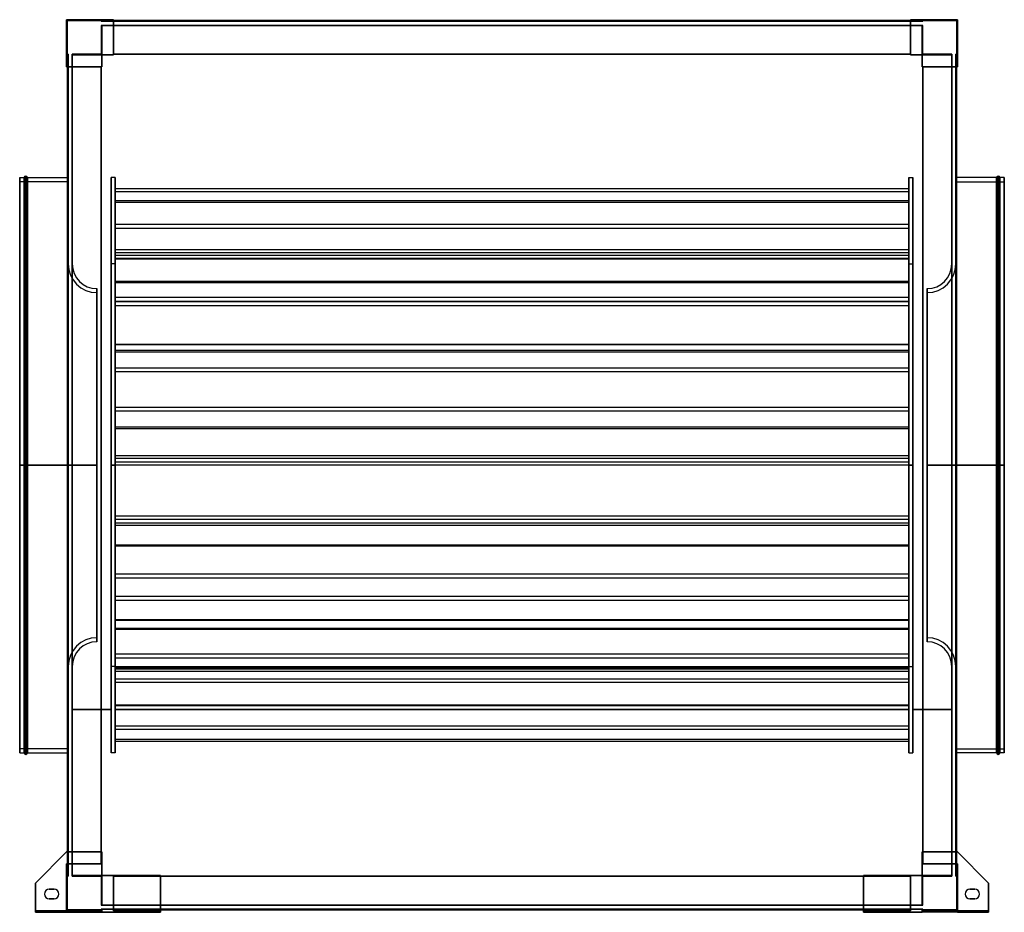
# Model space of a CAD drawing. Header units: millimetres. Extents: x -608 to 608, y -552 to 550.
import ezdxf

# ---------------------------------------------------------------- set-up
doc = ezdxf.new("R2010")
doc.units = ezdxf.units.MM
doc.layers.add('MAIN-1', color=7, linetype='Continuous')

msp = doc.modelspace()

# ---------------------------------------------------------------- linework, layer by layer
at = {"layer": 'MAIN-1'}
for p, q in [((-550, 506.5), (-550, 550)), ((-550, 550), (-506.5, 550)), ((-506.5, 550), (-550, 550)), ((-550, 550), (-550, 506.5)), ((-492, 550), (-550, 550)), ((-550, 550), (-550, 492)), ((-550, 550), (-550, 550)), ((-550, 492), (-550, 550)), ((-550, 550), (-492, 550)), ((-550, 550), (-550, 550)), ((-549, 549), (-507.5, 549)), ((-549, 507.5), (-549, 549)), ((-549, 507.5), (-549, 549)), ((-549, 549), (-507.5, 549)), ((-549, 549), (-549, 549)), ((-507.5, 549), (-507.5, 548)), ((-507.5, 549), (-507.5, 548)), ((-507.5, 549), (-507.5, 549)), ((-507.5, 548), (-506.5, 548)), ((-507.5, 548), (-507.5, 548)), ((-506.5, 548), (-507.5, 548)), ((-506.5, 550), (-506.5, 548)), ((-506.5, 548), (-506.5, 550)), ((-506.5, 550), (-506.5, 550)), ((-506.5, 548), (-506.5, 550)), ((-506.5, 550), (-506.5, 548)), ((-506.5, 550), (-506.5, 550)), ((-492, 550), (-506.5, 550)), ((-506.5, 550), (-492, 550)), ((-506.5, 548), (-492, 548)), ((-506.5, 548), (-506.5, 548)), ((-506.5, 548), (-506.5, 548)), ((-492, 548), (-506.5, 548)), ((-492, 548), (-492, 550)), ((-492, 550), (-492, 506.5)), ((-492, 550), (-492, 550)), ((-492, 550), (-492, 548)), ((-492, 550), (-492, 550)), ((-492, 506.5), (-492, 550)), ((-492, 548), (-492, 549)), ((-492, 549), (-492, 549)), ((-492, 549), (-492, 507.5)), ((492, 549), (-492, 549)), ((-492, 549), (-492, 548)), ((-492, 549), (492, 549)), ((-492, 549), (-492, 549)), ((492, 549), (-492, 549)), ((-492, 507.5), (-492, 549)), ((-492, 549), (492, 549)), ((-492, 548), (492, 548)), ((-492, 548), (-492, 548)), ((-492, 548), (-492, 548)), ((492, 548), (-492, 548)), ((492, 550), (492, 548)), ((492, 550), (492, 550)), ((492, 506.5), (492, 550)), ((506.5, 550), (492, 550)), ((492, 548), (492, 550)), ((492, 550), (492, 506.5)), ((492, 550), (492, 550)), ((550, 550), (492, 550)), ((492, 550), (506.5, 550)), ((492, 550), (550, 550)), ((492, 549), (492, 548)), ((492, 507.5), (492, 549)), ((492, 549), (492, 549)), ((492, 548), (492, 549)), ((492, 549), (492, 549)), ((492, 549), (492, 507.5)), ((492, 548), (506.5, 548)), ((492, 548), (492, 548)), ((492, 548), (492, 548)), ((506.5, 548), (492, 548)), ((506.5, 548), (506.5, 550)), ((506.5, 550), (550, 550)), ((550, 550), (506.5, 550)), ((506.5, 550), (506.5, 548)), ((506.5, 548), (506.5, 550)), ((506.5, 550), (506.5, 548)), ((506.5, 550), (506.5, 550)), ((506.5, 550), (506.5, 550)), ((507.5, 548), (506.5, 548)), ((506.5, 548), (507.5, 548)), ((506.5, 548), (506.5, 548)), ((506.5, 548), (506.5, 548)), ((507.5, 549), (549, 549)), ((507.5, 548), (507.5, 549)), ((507.5, 548), (507.5, 549)), ((507.5, 549), (549, 549)), ((507.5, 549), (507.5, 549)), ((507.5, 548), (507.5, 548)), ((549, 549), (549, 507.5)), ((549, 549), (549, 507.5)), ((549, 549), (549, 549)), ((550, 550), (550, 506.5)), ((550, 506.5), (550, 550)), ((550, 492), (550, 550)), ((550, 550), (550, 550)), ((550, 550), (550, 492)), ((550, 550), (550, 550)), ((-507.5, 543), (-507.5, 507.5)), ((-507.5, 543), (-506.5, 543)), ((-506.5, 543), (-507.5, 543)), ((-507.5, 543), (-507.5, 507.5)), ((-507.5, 543), (-507.5, 543)), ((-506.5, 543), (-506.5, 506.5)), ((-506.5, 506.5), (-506.5, 543)), ((-506.5, 543), (-492, 543)), ((-506.5, 543), (-506.5, 543)), ((-506.5, 543), (-506.5, 543)), ((-492, 543), (-506.5, 543)), ((-506.5, 506.5), (-506.5, 543)), ((-506.5, 543), (-506.5, 506.5)), ((-492, 543), (492, 543)), ((-492, 543), (-492, 543)), ((-492, 543), (-492, 543)), ((492, 543), (-492, 543)), ((-492, 543), (-492, 506.5)), ((-492, 543), (-492, 507.5)), ((-492, 506.5), (-492, 543)), ((-492, 507.5), (-492, 543)), ((506.5, 543), (492, 543)), ((492, 543), (506.5, 543)), ((492, 543), (492, 543)), ((492, 543), (492, 543)), ((492, 507.5), (492, 543)), ((492, 506.5), (492, 543)), ((492, 543), (492, 507.5)), ((492, 543), (492, 506.5)), ((506.5, 506.5), (506.5, 543)), ((506.5, 543), (507.5, 543)), ((507.5, 543), (506.5, 543)), ((506.5, 543), (506.5, 506.5)), ((506.5, 543), (506.5, 543)), ((506.5, 543), (506.5, 543)), ((506.5, 543), (506.5, 506.5)), ((506.5, 506.5), (506.5, 543)), ((507.5, 507.5), (507.5, 543)), ((507.5, 507.5), (507.5, 543)), ((507.5, 543), (507.5, 543)), ((-548, 506.5), (-550, 506.5)), ((-550, 506.5), (-548, 506.5)), ((-550, 506.5), (-548, 506.5)), ((-550, 506.5), (-550, 506.5)), ((-550, 492), (-550, 506.5)), ((-548, 506.5), (-550, 506.5)), ((-550, 506.5), (-550, 506.5)), ((-550, 506.5), (-550, 492)), ((-548, 507.5), (-549, 507.5)), ((-548, 507.5), (-549, 507.5)), ((-549, 507.5), (-549, 507.5)), ((-548, 507.5), (-548, 506.5)), ((-548, 507.5), (-548, 507.5)), ((-548, 506.5), (-548, 507.5)), ((-548, 506.5), (-548, 492)), ((-548, 506.5), (-548, 506.5)), ((-548, 506.5), (-548, 506.5)), ((-548, 492), (-548, 506.5)), ((-543, 507.5), (-543, 506.5)), ((-543, 507.5), (-543, 507.5)), ((-543, 506.5), (-543, 507.5)), ((-507.5, 507.5), (-543, 507.5)), ((-507.5, 507.5), (-543, 507.5)), ((-543, 506.5), (-543, 492)), ((-543, 506.5), (-543, 506.5)), ((-543, 506.5), (-543, 506.5)), ((-543, 492), (-543, 506.5)), ((-543, 506.5), (-506.5, 506.5)), ((-506.5, 506.5), (-543, 506.5)), ((-543, 506.5), (-506.5, 506.5)), ((-506.5, 506.5), (-543, 506.5)), ((-507.5, 507.5), (-507.5, 507.5)), ((-506.5, 506.5), (-506.5, 492)), ((-506.5, 506.5), (-506.5, 506.5)), ((-506.5, 506.5), (-506.5, 506.5)), ((-506.5, 492), (-506.5, 506.5)), ((-492, 506.5), (-506.5, 506.5)), ((-506.5, 506.5), (-492, 506.5)), ((-506.5, 492), (-506.5, 506.5)), ((-506.5, 506.5), (-492, 506.5)), ((-492, 506.5), (-506.5, 506.5)), ((-506.5, 506.5), (-506.5, 492)), ((-506.5, 506.5), (-506.5, 506.5)), ((-506.5, 506.5), (-506.5, 506.5)), ((-506.5, 492), (-506.5, 506.5)), ((-506.5, 506.5), (-492, 506.5)), ((-492, 506.5), (-506.5, 506.5)), ((-506.5, 506.5), (-506.5, 492)), ((-506.5, 492), (-506.5, 506.5)), ((-506.5, 506.5), (-492, 506.5)), ((-506.5, 506.5), (-506.5, 506.5)), ((-506.5, 506.5), (-506.5, 506.5)), ((-492, 506.5), (-506.5, 506.5)), ((-506.5, 506.5), (-506.5, 492)), ((-492, 507.5), (-492, 507.5)), ((-492, 506.5), (-492, 507.5)), ((492, 507.5), (-492, 507.5)), ((-492, 507.5), (-492, 506.5)), ((-492, 507.5), (-492, 507.5)), ((-492, 507.5), (-492, 507.5)), ((-492, 506.5), (-492, 507.5)), ((-492, 507.5), (492, 507.5)), ((-492, 507.5), (492, 507.5)), ((-492, 507.5), (492, 507.5)), ((-492, 507.5), (-492, 507.5)), ((492, 507.5), (-492, 507.5)), ((-492, 507.5), (-492, 506.5)), ((492, 507.5), (-492, 507.5)), ((492, 507.5), (-492, 507.5)), ((-492, 507.5), (492, 507.5)), ((-492, 506.5), (-492, 506.5)), ((-492, 506.5), (-492, 506.5)), ((-492, 506.5), (-492, 506.5)), ((-492, 506.5), (-492, 506.5)), ((492, 507.5), (492, 506.5)), ((492, 507.5), (492, 507.5)), ((492, 507.5), (492, 507.5)), ((492, 506.5), (492, 507.5)), ((492, 507.5), (492, 506.5)), ((492, 507.5), (492, 507.5)), ((492, 507.5), (492, 507.5)), ((492, 506.5), (492, 507.5)), ((492, 506.5), (492, 506.5)), ((506.5, 506.5), (492, 506.5)), ((492, 506.5), (492, 506.5)), ((492, 506.5), (492, 506.5)), ((492, 506.5), (506.5, 506.5)), ((492, 506.5), (506.5, 506.5)), ((492, 506.5), (492, 506.5)), ((506.5, 506.5), (492, 506.5)), ((492, 506.5), (506.5, 506.5)), ((506.5, 506.5), (492, 506.5)), ((492, 506.5), (506.5, 506.5)), ((506.5, 506.5), (492, 506.5)), ((506.5, 506.5), (543, 506.5)), ((506.5, 492), (506.5, 506.5)), ((543, 506.5), (506.5, 506.5)), ((506.5, 506.5), (506.5, 506.5)), ((506.5, 506.5), (543, 506.5)), ((543, 506.5), (506.5, 506.5)), ((506.5, 506.5), (506.5, 506.5)), ((506.5, 506.5), (506.5, 492)), ((506.5, 506.5), (506.5, 492)), ((506.5, 492), (506.5, 506.5)), ((506.5, 506.5), (506.5, 506.5)), ((506.5, 506.5), (506.5, 506.5)), ((506.5, 506.5), (506.5, 492)), ((506.5, 492), (506.5, 506.5)), ((506.5, 506.5), (506.5, 492)), ((506.5, 506.5), (506.5, 506.5)), ((506.5, 506.5), (506.5, 506.5)), ((506.5, 492), (506.5, 506.5)), ((543, 507.5), (507.5, 507.5)), ((543, 507.5), (507.5, 507.5)), ((507.5, 507.5), (507.5, 507.5)), ((543, 507.5), (543, 506.5)), ((543, 507.5), (543, 507.5)), ((543, 506.5), (543, 507.5)), ((543, 506.5), (543, 492)), ((543, 506.5), (543, 506.5)), ((543, 506.5), (543, 506.5)), ((543, 492), (543, 506.5)), ((548, 507.5), (548, 506.5)), ((548, 507.5), (548, 507.5)), ((548, 506.5), (548, 507.5)), ((549, 507.5), (548, 507.5)), ((549, 507.5), (548, 507.5)), ((548, 506.5), (548, 492)), ((548, 506.5), (548, 506.5)), ((548, 506.5), (548, 506.5)), ((548, 492), (548, 506.5)), ((548, 506.5), (550, 506.5)), ((550, 506.5), (548, 506.5)), ((548, 506.5), (550, 506.5)), ((550, 506.5), (548, 506.5)), ((549, 507.5), (549, 507.5)), ((550, 506.5), (550, 492)), ((550, 506.5), (550, 506.5)), ((550, 506.5), (550, 506.5)), ((550, 492), (550, 506.5)), ((-548, 492), (-550, 492)), ((-550, 492), (-506.5, 492)), ((-550, 492), (-550, 492)), ((-550, 492), (-548, 492)), ((-550, 492), (-550, 492)), ((-506.5, 492), (-550, 492)), ((-548, 492), (-549, 492)), ((-549, -492), (-549, 492)), ((-549, 492), (-549, -477.5)), ((-549, 492), (-549, 492)), ((-549, 492), (-507.5, 492)), ((-549, -492), (-549, 492)), ((-507.5, 492), (-549, 492)), ((-549, 492), (-549, -492)), ((-549, 492), (-549, 492)), ((-549, 492), (-548, 492)), ((-548, 492), (-548, 492)), ((-548, -492), (-548, 492)), ((-548, 492), (-548, -492)), ((-548, 492), (-548, 492)), ((-543, 492), (-543, -492)), ((-543, 492), (-543, 492)), ((-543, 492), (-543, 492)), ((-543, -492), (-543, 492)), ((-507.5, 492), (-543, 492)), ((-506.5, 492), (-543, 492)), ((-543, 492), (-506.5, 492)), ((-543, 492), (-507.5, 492)), ((-507.5, 492), (-507.5, -492)), ((-507.5, 492), (-506.5, 492)), ((-507.5, 492), (-507.5, 492)), ((-507.5, 492), (-507.5, 492)), ((-506.5, 492), (-507.5, 492)), ((-507.5, -492), (-507.5, 492)), ((-507.5, -477.5), (-507.5, 492)), ((-507.5, 492), (-507.5, -492)), ((-507.5, 492), (-507.5, 492)), ((-507.5, -492), (-507.5, 492)), ((-506.5, 492), (-507.5, 492)), ((-507.5, 492), (-507.5, -492)), ((-507.5, 492), (-507.5, -492)), ((-507.5, -492), (-507.5, 492)), ((-507.5, 492), (-507.5, 492)), ((-507.5, 492), (-506.5, 492)), ((-506.5, 492), (-506.5, 492)), ((-506.5, 492), (-506.5, 492)), ((-506.5, 492), (-506.5, 492)), ((-506.5, 492), (-506.5, 492)), ((543, 492), (506.5, 492)), ((506.5, 492), (507.5, 492)), ((506.5, 492), (506.5, 492)), ((506.5, 492), (550, 492)), ((506.5, 492), (506.5, 492)), ((507.5, 492), (506.5, 492)), ((506.5, 492), (543, 492)), ((506.5, 492), (506.5, 492)), ((507.5, 492), (506.5, 492)), ((506.5, 492), (507.5, 492)), ((506.5, 492), (506.5, 492)), ((550, 492), (506.5, 492)), ((543, 492), (507.5, 492)), ((507.5, 492), (507.5, 492)), ((507.5, 492), (507.5, 492)), ((507.5, 492), (549, 492)), ((507.5, -492), (507.5, 492)), ((507.5, 492), (543, 492)), ((507.5, 492), (507.5, 492)), ((549, 492), (507.5, 492)), ((507.5, 492), (507.5, 492)), ((507.5, 492), (507.5, -492)), ((507.5, 492), (507.5, -492)), ((507.5, 492), (507.5, -477.5)), ((507.5, -492), (507.5, 492)), ((507.5, -492), (507.5, 492)), ((507.5, 492), (507.5, -492)), ((507.5, -492), (507.5, 492)), ((543, 492), (543, 492)), ((543, -492), (543, 492)), ((543, 492), (543, -492)), ((543, 492), (543, 492)), ((548, 492), (548, -492)), ((548, 492), (548, 492)), ((548, 492), (548, 492)), ((548, -492), (548, 492)), ((549, 492), (548, 492)), ((550, 492), (548, 492)), ((548, 492), (550, 492)), ((548, 492), (549, 492)), ((549, 492), (549, 492)), ((549, 492), (549, -492)), ((549, 492), (549, 492)), ((549, -477.5), (549, 492)), ((549, -492), (549, 492)), ((549, 492), (549, -492)), ((550, 492), (550, 492)), ((550, 492), (550, 492)), ((-608, 0), (-608, 355)), ((-608, 355), (-608, 0)), ((-608, 355), (-602.5, 355)), ((-602.5, 0), (-602.5, 355)), ((-602.5, 355), (-602.5, 0)), ((-600.5, 0), (-600.5, 357)), ((-600.5, 357), (-600.5, 0)), ((-598.5, 0), (-598.5, 355)), ((-598.5, 355), (-598.5, 0)), ((-598.5, 355), (-549, 355)), ((-549, 355), (-548, 355)), ((-548, 0), (-548, 355)), ((-495, 0), (-495, 355)), ((-495, 355), (-495, 0)), ((-490, 355), (-495, 355)), ((-490, 0), (-490, 355)), ((-490, 355), (-490, 0)), ((490, 0), (490, 355)), ((490, 355), (490, 0)), ((490, 355), (495, 355)), ((495, 0), (495, 355)), ((495, 355), (495, 0)), ((548, 355), (548, 0)), ((549, 355), (548, 355)), ((598.5, 355), (549, 355)), ((598.5, 0), (598.5, 355)), ((598.5, 355), (598.5, 0)), ((600.5, 0), (600.5, 357)), ((600.5, 357), (600.5, 0)), ((602.5, 0), (602.5, 355)), ((602.5, 355), (602.5, 0)), ((608, 355), (602.5, 355)), ((608, 0), (608, 355)), ((608, 355), (608, 0)), ((-608, 0), (-608, 350)), ((-548, 350), (-608, 350)), ((-548, 0), (-548, 350)), ((-548, 350), (-548, 0)), ((-543, 350), (-543, 0)), ((-490, 341.2), (-490, 337.6)), ((-490, 265.9), (-490, 341.2)), ((490, 341.2), (-490, 341.2)), ((490, 265.9), (490, 341.2)), ((490, 341.2), (490, 337.6)), ((543, 0), (543, 350)), ((543, 0), (543, 350)), ((548, 0), (548, 350)), ((548, 350), (548, 0)), ((548, 350), (608, 350)), ((608, 350), (608, 0)), ((-490, 337.6), (-490, 262.3)), ((490, 337.6), (-490, 337.6)), ((490, 337.6), (490, 262.3)), ((-490, 326.3), (-490, 324.5)), ((-490, 226.8), (-490, 326.3)), ((490, 326.3), (-490, 326.3)), ((-490, 324.5), (-490, 225.1)), ((490, 324.5), (-490, 324.5)), ((490, 226.8), (490, 326.3)), ((490, 326.3), (490, 324.5)), ((490, 324.5), (490, 225.1)), ((-490, 297.1), (-490, 292.4)), ((-490, 258.9), (-490, 297.1)), ((490, 297.1), (-490, 297.1)), ((-490, 292.4), (-490, 254.2)), ((490, 292.4), (-490, 292.4)), ((490, 258.9), (490, 297.1)), ((490, 297.1), (490, 292.4)), ((490, 292.4), (490, 254.2)), ((-490, 262.3), (-490, 265.9)), ((490, 265.9), (-490, 265.9)), ((490, 262.3), (-490, 262.3)), ((-490, 254.2), (-490, 258.9)), ((490, 258.9), (-490, 258.9)), ((490, 262.3), (490, 265.9)), ((490, 254.2), (490, 258.9)), ((-548.1, 0), (-548.1, 248.5)), ((-548.1, 248.5), (-548.1, 0)), ((-548.1, 248.5), (-548, 248.5)), ((-548, 248.5), (-548, -248.5)), ((-548, -248.5), (-548, 248.5)), ((-543.1, 0), (-543.1, 248.5)), ((-543.1, 248.5), (-543.1, 0)), ((-543, 248.5), (-543, 0)), ((-495, 0), (-495, 248.5)), ((-490, 248.5), (-495, 248.5)), ((-490, 255), (-490, 255.2)), ((-490, 255.2), (-490, 148.9)), ((490, 255.2), (-490, 255.2)), ((-490, 148.6), (-490, 255)), ((490, 255), (-490, 255)), ((490, 254.2), (-490, 254.2)), ((-490, 248.5), (-490, 0)), ((490, 255.2), (490, 148.9)), ((490, 255), (490, 255.2)), ((490, 148.6), (490, 255)), ((490, 0), (490, 248.5)), ((490, 248.5), (495, 248.5)), ((495, 248.5), (495, 0)), ((543, 0), (543, 248.5)), ((543.1, 0), (543.1, 248.5)), ((543.1, 248.5), (543.1, 0)), ((548, 248.5), (548, -248.5)), ((548.1, 248.5), (548, 248.5)), ((548, -248.5), (548, 248.5)), ((548.1, 0), (548.1, 248.5)), ((548.1, 248.5), (548.1, 0)), ((-490, 225.1), (-490, 226.8)), ((490, 226.8), (-490, 226.8)), ((490, 225.1), (-490, 225.1)), ((490, 225.1), (490, 226.8)), ((-512.6, 0), (-512.6, 218)), ((-512.6, 218), (-512.6, 0)), ((-512.6, 213), (-512.6, 0)), ((-490, 207.2), (-490, 201.6)), ((-490, 202.2), (-490, 207.2)), ((490, 207.2), (-490, 207.2)), ((490, 202.2), (490, 207.2)), ((490, 207.2), (490, 201.6)), ((512.6, 0), (512.6, 218)), ((512.6, 218), (512.6, 0)), ((512.6, 0), (512.6, 213)), ((-490, 196.6), (-490, 202.2)), ((490, 202.2), (-490, 202.2)), ((-490, 201.6), (-490, 196.6)), ((490, 201.6), (-490, 201.6)), ((490, 196.6), (-490, 196.6)), ((490, 196.6), (490, 202.2)), ((490, 201.6), (490, 196.6)), ((-490, 148.9), (-490, 148.6)), ((490, 148.9), (-490, 148.9)), ((490, 148.6), (-490, 148.6)), ((490, 148.9), (490, 148.6)), ((-490, 139.6), (-490, 141.8)), ((-490, 141.8), (-490, 46.9)), ((490, 141.8), (-490, 141.8)), ((-490, 44.7), (-490, 139.6)), ((490, 139.6), (-490, 139.6)), ((490, 141.8), (490, 46.9)), ((490, 139.6), (490, 141.8)), ((490, 44.7), (490, 139.6)), ((-490, 119.6), (-490, 71.3)), ((-490, 115.2), (-490, 119.6)), ((490, 119.6), (-490, 119.6)), ((-490, 66.8), (-490, 115.2)), ((490, 115.2), (-490, 115.2)), ((490, 115.2), (490, 119.6)), ((490, 119.6), (490, 71.3)), ((490, 66.8), (490, 115.2)), ((-490, 71.3), (-490, 66.8)), ((490, 71.3), (-490, 71.3)), ((490, 66.8), (-490, 66.8)), ((490, 71.3), (490, 66.8)), ((-490, 46.9), (-490, 44.7)), ((490, 46.9), (-490, 46.9)), ((490, 44.7), (-490, 44.7)), ((490, 46.9), (490, 44.7)), ((-608, 0), (-602.5, 0)), ((-608, 0), (-548, 0)), ((-608, -350), (-608, 0)), ((-608, 0), (-608, -355)), ((-602.5, 0), (-600.5, 0)), ((-602.5, 0), (-602.5, -355)), ((-600.5, 0), (-600.5, -357)), ((-600.5, 0), (-598.5, 0)), ((-598.5, 0), (-598.5, -355)), ((-598.5, 0), (-548, 0)), ((-512.6, 0), (-548.1, 0)), ((-548.1, 0), (-548.1, -248.5)), ((-548, -355), (-548, 0)), ((-548, 0), (-548, -350)), ((-543.1, 0), (-543, 0)), ((-543.1, 0), (-543.1, -248.5)), ((-512.6, 0), (-543.1, 0)), ((-543, 0), (-543, -248.5)), ((-495, 0), (-490, 0)), ((-495, 0), (-495, -355)), ((-495, -248.5), (-495, 0)), ((-490, 0), (-495, 0)), ((-490, 11.4), (-490, -71.4)), ((-490, 8.3), (-490, 11.4)), ((490, 11.4), (-490, 11.4)), ((-490, -74.5), (-490, 8.3)), ((490, 8.3), (-490, 8.3)), ((-490, 0), (-490, 3.9)), ((-490, 3.9), (-490, -63.1)), ((490, 3.9), (-490, 3.9)), ((-490, 0), (-490, -355)), ((-490, 0), (-490, -248.5)), ((-490, -67), (-490, 0)), ((490, 0), (-490, 0)), ((490, 8.3), (490, 11.4)), ((490, 11.4), (490, -71.4)), ((490, -74.5), (490, 8.3)), ((490, 3.9), (490, -63.1)), ((490, 0), (490, 3.9)), ((490, 0), (490, -355)), ((495, 0), (490, 0)), ((490, 0), (495, 0)), ((490, -248.5), (490, 0)), ((490, -67), (490, 0)), ((495, 0), (495, -355)), ((495, 0), (495, -248.5)), ((512.6, 0), (548.1, 0)), ((512.6, 0), (543.1, 0)), ((543.1, 0), (543, 0)), ((543, -248.5), (543, 0)), ((543.1, 0), (543.1, -248.5)), ((608, 0), (548, 0)), ((549, 0), (548, 0)), ((548, 0), (548, -355)), ((548, 0), (548, -350)), ((548.1, 0), (548.1, -248.5)), ((598.5, 0), (549, 0)), ((598.5, 0), (600.5, 0)), ((598.5, 0), (598.5, -355)), ((600.5, 0), (600.5, -357)), ((602.5, 0), (600.5, 0)), ((608, 0), (602.5, 0)), ((602.5, 0), (602.5, -355)), ((608, 0), (608, -350)), ((608, 0), (608, -355)), ((-602.5, 0), (-608, 0)), ((-548, 0), (-608, 0)), ((-608, -355), (-608, 0)), ((-600.5, 0), (-602.5, 0)), ((-602.5, -355), (-602.5, 0)), ((-598.5, 0), (-600.5, 0)), ((-600.5, -357), (-600.5, 0)), ((-598.5, -355), (-598.5, 0)), ((-549, 0), (-598.5, 0)), ((-548, 0), (-549, 0)), ((-548.1, 0), (-512.6, 0)), ((-548.1, -248.5), (-548.1, 0)), ((-548, -350), (-548, 0)), ((-543, 0), (-543.1, 0)), ((-543.1, -248.5), (-543.1, 0)), ((-543.1, 0), (-512.6, 0)), ((-543, 0), (-543, -350)), ((-512.6, 0), (-512.6, -218)), ((-512.6, -218), (-512.6, 0)), ((-512.6, 0), (-512.6, -213)), ((-495, -355), (-495, 0)), ((-490, 0), (-495, 0)), ((-495, 0), (-490, 0)), ((-490, -355), (-490, 0)), ((490, -355), (490, 0)), ((490, 0), (495, 0)), ((495, 0), (490, 0)), ((495, -355), (495, 0)), ((548.1, 0), (512.6, 0)), ((512.6, 0), (512.6, -218)), ((512.6, -218), (512.6, 0)), ((543.1, 0), (512.6, 0)), ((512.6, -213), (512.6, 0)), ((543, 0), (543.1, 0)), ((543, -350), (543, 0)), ((543.1, -248.5), (543.1, 0)), ((548, 0), (608, 0)), ((548, 0), (598.5, 0)), ((548, -350), (548, 0)), ((548.1, -248.5), (548.1, 0)), ((598.5, 0), (600.5, 0)), ((598.5, -355), (598.5, 0)), ((600.5, -357), (600.5, 0)), ((600.5, 0), (602.5, 0)), ((602.5, 0), (608, 0)), ((602.5, -355), (602.5, 0)), ((608, -355), (608, 0)), ((-490, -63.1), (-490, -67)), ((490, -63.1), (-490, -63.1)), ((490, -67), (-490, -67)), ((-490, -71.4), (-490, -74.5)), ((490, -71.4), (-490, -71.4)), ((490, -63.1), (490, -67)), ((490, -71.4), (490, -74.5)), ((490, -74.5), (-490, -74.5)), ((-490, -98.8), (-490, -201.7)), ((-490, -100.1), (-490, -98.8)), ((490, -98.8), (-490, -98.8)), ((-490, -203), (-490, -100.1)), ((490, -100.1), (-490, -100.1)), ((490, -100.1), (490, -98.8)), ((490, -98.8), (490, -201.7)), ((490, -203), (490, -100.1)), ((-490, -139.5), (-490, -134.7)), ((-490, -134.7), (-490, -162.2)), ((490, -134.7), (-490, -134.7)), ((-490, -167.1), (-490, -139.5)), ((490, -139.5), (-490, -139.5)), ((490, -134.7), (490, -162.2)), ((490, -139.5), (490, -134.7)), ((490, -167.1), (490, -139.5)), ((-490, -162.2), (-490, -167.1)), ((490, -162.2), (-490, -162.2)), ((490, -167.1), (-490, -167.1)), ((490, -162.2), (490, -167.1)), ((-490, -191.1), (-490, -191.9)), ((-490, -296.3), (-490, -191.1)), ((490, -191.1), (-490, -191.1)), ((-490, -191.9), (-490, -297.1)), ((490, -191.9), (-490, -191.9)), ((490, -296.3), (490, -191.1)), ((490, -191.1), (490, -191.9)), ((490, -191.9), (490, -297.1)), ((-490, -201.7), (-490, -203)), ((490, -201.7), (-490, -201.7)), ((490, -203), (-490, -203)), ((490, -201.7), (490, -203)), ((-490, -233.3), (-490, -238.3)), ((-490, -250), (-490, -233.3)), ((490, -233.3), (-490, -233.3)), ((-490, -238.3), (-490, -254.9)), ((490, -238.3), (-490, -238.3)), ((490, -250), (490, -233.3)), ((490, -233.3), (490, -238.3)), ((490, -238.3), (490, -254.9)), ((-548, -248.5), (-548.1, -248.5)), ((-490, -248.5), (-495, -248.5)), ((-490, -249.1), (-490, -251.9)), ((-490, -338.5), (-490, -249.1)), ((490, -249.1), (-490, -249.1)), ((-490, -254.9), (-490, -250)), ((490, -250), (-490, -250)), ((-490, -251.9), (-490, -341.2)), ((490, -251.9), (-490, -251.9)), ((490, -254.9), (-490, -254.9)), ((490, -248.5), (495, -248.5)), ((490, -338.5), (490, -249.1)), ((490, -249.1), (490, -251.9)), ((490, -254.9), (490, -250)), ((490, -251.9), (490, -341.2)), ((548, -248.5), (548.1, -248.5)), ((-490, -264.1), (-490, -268.3)), ((-490, -322.1), (-490, -264.1)), ((490, -264.1), (-490, -264.1)), ((490, -322.1), (490, -264.1)), ((490, -264.1), (490, -268.3)), ((-490, -268.3), (-490, -326.3)), ((490, -268.3), (-490, -268.3)), ((490, -268.3), (490, -326.3)), ((-543, -301.8), (-543, -301.8)), ((-495, -301.8), (-543, -301.8)), ((-543, -301.8), (-495, -301.8)), ((-495, -301.8), (-543, -301.8)), ((-543, -301.8), (-543, -301.8)), ((-495, -301.8), (-543, -301.8)), ((-495, -301.8), (-495, -301.8)), ((-495, -301.8), (-495, -301.8)), ((-490, -297.1), (-490, -296.3)), ((490, -296.3), (-490, -296.3)), ((490, -297.1), (-490, -297.1)), ((-490, -301.8), (-490, -301.8)), ((490, -301.8), (-490, -301.8)), ((-490, -301.8), (490, -301.8)), ((490, -301.8), (-490, -301.8)), ((-490, -301.8), (-490, -301.8)), ((490, -301.8), (-490, -301.8)), ((490, -297.1), (490, -296.3)), ((490, -301.8), (490, -301.8)), ((490, -301.8), (490, -301.8)), ((495, -301.8), (495, -301.8)), ((543, -301.8), (495, -301.8)), ((495, -301.8), (543, -301.8)), ((543, -301.8), (495, -301.8)), ((495, -301.8), (495, -301.8)), ((543, -301.8), (495, -301.8)), ((543, -301.8), (543, -301.8)), ((543, -301.8), (543, -301.8)), ((-490, -326.3), (-490, -322.1)), ((490, -322.1), (-490, -322.1)), ((490, -326.3), (-490, -326.3)), ((490, -326.3), (490, -322.1)), ((-490, -341.2), (-490, -338.5)), ((490, -338.5), (-490, -338.5)), ((490, -341.2), (490, -338.5)), ((-548, -350), (-608, -350)), ((490, -341.2), (-490, -341.2)), ((548, -350), (608, -350)), ((-608, -355), (-602.5, -355)), ((-598.5, -355), (-549, -355)), ((-549, -355), (-548, -355)), ((-490, -355), (-495, -355)), ((490, -355), (495, -355)), ((549, -355), (548, -355)), ((598.5, -355), (549, -355)), ((608, -355), (602.5, -355)), ((-550, -477.5), (-588.5, -516)), ((-588.5, -516), (-550, -477.5)), ((-588.5, -516), (-550, -477.5)), ((-550, -477.5), (-588.5, -516)), ((-550, -477.5), (-506.5, -477.5)), ((-550, -477.5), (-550, -477.5)), ((-550, -477.5), (-506.5, -477.5)), ((-506.5, -477.5), (-550, -477.5)), ((-550, -477.5), (-550, -477.5)), ((-550, -477.5), (-506.5, -477.5)), ((-549, -477.5), (-549, -492)), ((-507.5, -492), (-507.5, -477.5)), ((-506.5, -492), (-506.5, -477.5)), ((-506.5, -477.5), (-506.5, -506.5)), ((-506.5, -477.5), (-506.5, -477.5)), ((-506.5, -477.5), (-506.5, -492)), ((-506.5, -506.5), (-506.5, -477.5)), ((-506.5, -477.5), (-506.5, -477.5)), ((506.5, -492), (506.5, -477.5)), ((550, -477.5), (506.5, -477.5)), ((550, -477.5), (506.5, -477.5)), ((506.5, -477.5), (506.5, -506.5)), ((506.5, -477.5), (506.5, -477.5)), ((506.5, -477.5), (550, -477.5)), ((506.5, -477.5), (506.5, -492)), ((550, -477.5), (506.5, -477.5)), ((506.5, -506.5), (506.5, -477.5)), ((506.5, -477.5), (506.5, -477.5)), ((507.5, -477.5), (507.5, -492)), ((549, -492), (549, -477.5)), ((550, -477.5), (588.5, -516)), ((550, -477.5), (550, -477.5)), ((588.5, -516), (550, -477.5)), ((588.5, -516), (550, -477.5)), ((550, -477.5), (588.5, -516)), ((550, -477.5), (550, -477.5)), ((-550, -492), (-550, -550)), ((-506.5, -492), (-550, -492)), ((-550, -492), (-506.5, -492)), ((-550, -550), (-550, -492)), ((-550, -492), (-550, -492)), ((-550, -506.5), (-550, -492)), ((-550, -492), (-548, -492)), ((-548, -492), (-550, -492)), ((-550, -492), (-550, -506.5)), ((-550, -492), (-550, -492)), ((-507.5, -492), (-549, -492)), ((-549, -492), (-549, -492)), ((-549, -492), (-548, -492)), ((-548, -492), (-549, -492)), ((-549, -492), (-549, -492)), ((-549, -492), (-507.5, -492)), ((-548, -492), (-548, -492)), ((-548, -506.5), (-548, -492)), ((-548, -492), (-548, -506.5)), ((-548, -492), (-548, -492)), ((-543, -492), (-543, -492)), ((-543, -492), (-543, -492)), ((-543, -506.5), (-543, -492)), ((-543, -492), (-543, -506.5)), ((-543, -492), (-506.5, -492)), ((-543, -492), (-507.5, -492)), ((-506.5, -492), (-543, -492)), ((-507.5, -492), (-543, -492)), ((-507.5, -492), (-507.5, -492)), ((-506.5, -492), (-507.5, -492)), ((-507.5, -492), (-506.5, -492)), ((-507.5, -492), (-507.5, -492)), ((-507.5, -492), (-506.5, -492)), ((-507.5, -492), (-507.5, -492)), ((-507.5, -492), (-507.5, -492)), ((-506.5, -492), (-507.5, -492)), ((-506.5, -506.5), (-506.5, -492)), ((-506.5, -492), (-506.5, -492)), ((-506.5, -492), (-506.5, -492)), ((-506.5, -492), (-506.5, -492)), ((-506.5, -492), (-506.5, -506.5)), ((-506.5, -506.5), (-506.5, -492)), ((-506.5, -492), (-506.5, -492)), ((-506.5, -506.5), (-506.5, -492)), ((-506.5, -492), (-506.5, -506.5)), ((-506.5, -492), (-506.5, -506.5)), ((506.5, -492), (550, -492)), ((550, -492), (506.5, -492)), ((506.5, -492), (543, -492)), ((506.5, -492), (506.5, -492)), ((507.5, -492), (506.5, -492)), ((506.5, -506.5), (506.5, -492)), ((543, -492), (506.5, -492)), ((506.5, -492), (506.5, -506.5)), ((506.5, -492), (507.5, -492)), ((506.5, -492), (506.5, -492)), ((506.5, -492), (506.5, -506.5)), ((506.5, -506.5), (506.5, -492)), ((506.5, -492), (507.5, -492)), ((506.5, -492), (506.5, -492)), ((506.5, -506.5), (506.5, -492)), ((507.5, -492), (506.5, -492)), ((506.5, -492), (506.5, -506.5)), ((506.5, -492), (506.5, -492)), ((507.5, -492), (543, -492)), ((507.5, -492), (507.5, -492)), ((543, -492), (507.5, -492)), ((507.5, -492), (507.5, -492)), ((549, -492), (507.5, -492)), ((507.5, -492), (507.5, -492)), ((507.5, -492), (549, -492)), ((507.5, -492), (507.5, -492)), ((543, -492), (543, -492)), ((543, -506.5), (543, -492)), ((543, -492), (543, -506.5)), ((543, -492), (543, -492)), ((548, -492), (548, -492)), ((548, -492), (548, -492)), ((548, -506.5), (548, -492)), ((548, -492), (548, -506.5)), ((548, -492), (549, -492)), ((548, -492), (550, -492)), ((549, -492), (548, -492)), ((550, -492), (548, -492)), ((549, -492), (549, -492)), ((549, -492), (549, -492)), ((550, -492), (550, -550)), ((550, -550), (550, -492)), ((550, -492), (550, -492)), ((550, -506.5), (550, -492)), ((550, -492), (550, -506.5)), ((550, -492), (550, -492)), ((-550, -550), (-550, -506.5)), ((-550, -506.5), (-548, -506.5)), ((-550, -506.5), (-550, -506.5)), ((-548, -506.5), (-550, -506.5)), ((-550, -506.5), (-550, -550)), ((-548, -506.5), (-550, -506.5)), ((-550, -506.5), (-548, -506.5)), ((-550, -506.5), (-550, -506.5)), ((-549, -507.5), (-548, -507.5)), ((-549, -549), (-549, -507.5)), ((-549, -507.5), (-548, -507.5)), ((-549, -507.5), (-549, -507.5)), ((-549, -549), (-549, -507.5)), ((-548, -506.5), (-548, -507.5)), ((-548, -506.5), (-548, -506.5)), ((-548, -507.5), (-548, -506.5)), ((-548, -506.5), (-548, -506.5)), ((-548, -507.5), (-548, -507.5)), ((-543, -506.5), (-543, -506.5)), ((-543, -507.5), (-543, -506.5)), ((-543, -506.5), (-543, -507.5)), ((-543, -506.5), (-543, -506.5)), ((-506.5, -506.5), (-543, -506.5)), ((-543, -506.5), (-506.5, -506.5)), ((-506.5, -506.5), (-543, -506.5)), ((-543, -506.5), (-506.5, -506.5)), ((-543, -507.5), (-543, -507.5)), ((-543, -507.5), (-507.5, -507.5)), ((-543, -507.5), (-507.5, -507.5)), ((-507.5, -507.5), (-507.5, -543)), ((-507.5, -507.5), (-507.5, -507.5)), ((-507.5, -507.5), (-507.5, -543)), ((-506.5, -506.5), (-434, -506.5)), ((-492, -506.5), (-506.5, -506.5)), ((-506.5, -506.5), (-506.5, -506.5)), ((-434, -506.5), (-506.5, -506.5)), ((-506.5, -506.5), (-506.5, -506.5)), ((-506.5, -506.5), (-506.5, -543)), ((-506.5, -543), (-506.5, -506.5)), ((-506.5, -506.5), (-506.5, -506.5)), ((-506.5, -543), (-506.5, -506.5)), ((-506.5, -506.5), (-492, -506.5)), ((-506.5, -506.5), (-506.5, -543)), ((-492, -506.5), (-506.5, -506.5)), ((-492, -506.5), (-506.5, -506.5)), ((-506.5, -506.5), (-492, -506.5)), ((-506.5, -506.5), (-506.5, -506.5)), ((-506.5, -506.5), (-506.5, -506.5)), ((-506.5, -506.5), (-492, -506.5)), ((-506.5, -506.5), (-506.5, -506.5)), ((-434, -506.5), (-492, -506.5)), ((-492, -550), (-492, -506.5)), ((-492, -506.5), (-492, -506.5)), ((-492, -507.5), (-492, -506.5)), ((-492, -506.5), (-492, -550)), ((-492, -506.5), (-434, -506.5)), ((-492, -506.5), (-492, -543)), ((-492, -506.5), (-492, -506.5)), ((-492, -507.5), (-492, -506.5)), ((-492, -543), (-492, -506.5)), ((-492, -506.5), (-492, -507.5)), ((-492, -506.5), (-492, -506.5)), ((-492, -506.5), (-492, -507.5)), ((-492, -506.5), (-492, -506.5)), ((-492, -507.5), (-492, -507.5)), ((-492, -507.5), (-492, -549)), ((-492, -507.5), (-492, -543)), ((-492, -507.5), (492, -507.5)), ((-492, -507.5), (-492, -507.5)), ((-492, -543), (-492, -507.5)), ((492, -507.5), (-492, -507.5)), ((-492, -507.5), (-492, -507.5)), ((492, -507.5), (-492, -507.5)), ((-492, -507.5), (492, -507.5)), ((-434, -507.5), (-492, -507.5)), ((-492, -549), (-492, -507.5)), ((-492, -507.5), (-492, -507.5)), ((-492, -507.5), (492, -507.5)), ((492, -507.5), (-492, -507.5)), ((-492, -507.5), (492, -507.5)), ((-434, -552), (-434, -506.5)), ((-434, -506.5), (-434, -506.5)), ((-434, -506.5), (-434, -550)), ((-434, -550), (-434, -506.5)), ((-434, -506.5), (-434, -506.5)), ((-434, -506.5), (-434, -552)), ((434, -507.5), (-434, -507.5)), ((434, -506.5), (506.5, -506.5)), ((434, -506.5), (434, -506.5)), ((492, -506.5), (434, -506.5)), ((434, -506.5), (492, -506.5)), ((434, -506.5), (434, -550)), ((506.5, -506.5), (434, -506.5)), ((434, -552), (434, -506.5)), ((434, -506.5), (434, -506.5)), ((434, -550), (434, -506.5)), ((434, -506.5), (434, -552)), ((492, -507.5), (434, -507.5)), ((506.5, -506.5), (492, -506.5)), ((492, -506.5), (492, -506.5)), ((492, -550), (492, -506.5)), ((492, -506.5), (492, -506.5)), ((492, -507.5), (492, -506.5)), ((492, -506.5), (506.5, -506.5)), ((492, -506.5), (492, -550)), ((492, -543), (492, -506.5)), ((492, -506.5), (506.5, -506.5)), ((492, -506.5), (492, -507.5)), ((492, -506.5), (492, -506.5)), ((492, -506.5), (492, -543)), ((506.5, -506.5), (492, -506.5)), ((492, -506.5), (492, -506.5)), ((492, -507.5), (492, -506.5)), ((492, -506.5), (492, -507.5)), ((506.5, -506.5), (492, -506.5)), ((492, -506.5), (506.5, -506.5)), ((492, -507.5), (492, -507.5)), ((492, -507.5), (492, -549)), ((492, -543), (492, -507.5)), ((492, -507.5), (492, -507.5)), ((492, -507.5), (492, -543)), ((492, -507.5), (492, -507.5)), ((492, -549), (492, -507.5)), ((492, -507.5), (492, -507.5)), ((506.5, -506.5), (506.5, -506.5)), ((506.5, -506.5), (506.5, -506.5)), ((543, -506.5), (506.5, -506.5)), ((506.5, -506.5), (543, -506.5)), ((506.5, -506.5), (506.5, -506.5)), ((506.5, -543), (506.5, -506.5)), ((543, -506.5), (506.5, -506.5)), ((506.5, -506.5), (506.5, -543)), ((506.5, -506.5), (543, -506.5)), ((506.5, -506.5), (506.5, -506.5)), ((506.5, -506.5), (506.5, -543)), ((506.5, -543), (506.5, -506.5)), ((506.5, -506.5), (506.5, -506.5)), ((506.5, -506.5), (506.5, -506.5)), ((507.5, -507.5), (543, -507.5)), ((507.5, -543), (507.5, -507.5)), ((507.5, -507.5), (543, -507.5)), ((507.5, -507.5), (507.5, -507.5)), ((507.5, -543), (507.5, -507.5)), ((543, -506.5), (543, -506.5)), ((543, -507.5), (543, -506.5)), ((543, -506.5), (543, -507.5)), ((543, -506.5), (543, -506.5)), ((543, -507.5), (543, -507.5)), ((550, -506.5), (548, -506.5)), ((548, -506.5), (548, -507.5)), ((548, -506.5), (548, -506.5)), ((548, -507.5), (548, -506.5)), ((548, -506.5), (548, -506.5)), ((548, -506.5), (550, -506.5)), ((550, -506.5), (548, -506.5)), ((548, -506.5), (550, -506.5)), ((548, -507.5), (549, -507.5)), ((548, -507.5), (548, -507.5)), ((548, -507.5), (549, -507.5)), ((549, -507.5), (549, -549)), ((549, -507.5), (549, -549)), ((549, -507.5), (549, -507.5)), ((550, -550), (550, -506.5)), ((550, -506.5), (550, -506.5)), ((550, -506.5), (550, -550)), ((550, -506.5), (550, -506.5)), ((-588.5, -550), (-588.5, -516)), ((-588.5, -516), (-588.5, -516)), ((-588.5, -516), (-588.5, -552)), ((-588.5, -516), (-588.5, -550)), ((-588.5, -516), (-588.5, -516)), ((-588.5, -552), (-588.5, -516)), ((588.5, -550), (588.5, -516)), ((588.5, -516), (588.5, -516)), ((588.5, -516), (588.5, -552)), ((588.5, -516), (588.5, -550)), ((588.5, -516), (588.5, -516)), ((588.5, -552), (588.5, -516)), ((-577.5, -529.5), (-577.5, -529.5)), ((-577.5, -529.5), (-577.5, -529.5)), ((-571.5, -523.5), (-565.5, -523.5)), ((-571.5, -523.5), (-571.5, -523.5)), ((-565.5, -523.5), (-571.5, -523.5)), ((-565.5, -523.5), (-571.5, -523.5)), ((-571.5, -523.5), (-571.5, -523.5)), ((-571.5, -523.5), (-565.5, -523.5)), ((-565.5, -523.5), (-565.5, -523.5)), ((-565.5, -523.5), (-565.5, -523.5)), ((-559.5, -529.5), (-559.5, -529.5)), ((-559.5, -529.5), (-559.5, -529.5)), ((559.5, -529.5), (559.5, -529.5)), ((559.5, -529.5), (559.5, -529.5)), ((571.5, -523.5), (565.5, -523.5)), ((565.5, -523.5), (565.5, -523.5)), ((565.5, -523.5), (571.5, -523.5)), ((565.5, -523.5), (571.5, -523.5)), ((565.5, -523.5), (565.5, -523.5)), ((571.5, -523.5), (565.5, -523.5)), ((571.5, -523.5), (571.5, -523.5)), ((571.5, -523.5), (571.5, -523.5)), ((577.5, -529.5), (577.5, -529.5)), ((577.5, -529.5), (577.5, -529.5)), ((-571.5, -535.5), (-571.5, -535.5)), ((-571.5, -535.5), (-571.5, -535.5)), ((-565.5, -535.5), (-571.5, -535.5)), ((-571.5, -535.5), (-565.5, -535.5)), ((-571.5, -535.5), (-565.5, -535.5)), ((-565.5, -535.5), (-571.5, -535.5)), ((-565.5, -535.5), (-565.5, -535.5)), ((-565.5, -535.5), (-565.5, -535.5)), ((-506.5, -543), (-507.5, -543)), ((-507.5, -543), (-506.5, -543)), ((-507.5, -543), (-507.5, -543)), ((-506.5, -543), (-492, -543)), ((-506.5, -543), (-506.5, -543)), ((-506.5, -543), (-506.5, -543)), ((-492, -543), (-506.5, -543)), ((-492, -543), (-492, -543)), ((492, -543), (-492, -543)), ((-492, -543), (492, -543)), ((-492, -543), (-492, -543)), ((492, -543), (492, -543)), ((506.5, -543), (492, -543)), ((492, -543), (506.5, -543)), ((492, -543), (492, -543)), ((507.5, -543), (506.5, -543)), ((506.5, -543), (507.5, -543)), ((506.5, -543), (506.5, -543)), ((506.5, -543), (506.5, -543)), ((507.5, -543), (507.5, -543)), ((565.5, -535.5), (565.5, -535.5)), ((565.5, -535.5), (565.5, -535.5)), ((565.5, -535.5), (571.5, -535.5)), ((571.5, -535.5), (565.5, -535.5)), ((571.5, -535.5), (565.5, -535.5)), ((565.5, -535.5), (571.5, -535.5)), ((571.5, -535.5), (571.5, -535.5)), ((571.5, -535.5), (571.5, -535.5)), ((-588.5, -550), (-550, -550)), ((-588.5, -550), (-588.5, -550)), ((-588.5, -550), (-550, -550)), ((-588.5, -552), (-588.5, -550)), ((-550, -550), (-588.5, -550)), ((-588.5, -550), (-588.5, -550)), ((-588.5, -550), (-550, -550)), ((-588.5, -550), (-588.5, -552)), ((-550, -552), (-588.5, -552)), ((-588.5, -552), (-588.5, -552)), ((-588.5, -552), (-434, -552)), ((-588.5, -552), (-550, -552)), ((-588.5, -552), (-588.5, -552)), ((-588.5, -552), (-434, -552)), ((-577.5, -550), (-571.5, -550)), ((-577.5, -552), (-577.5, -550)), ((-577.5, -550), (-571.5, -550)), ((-577.5, -552), (-577.5, -550)), ((-571.5, -550), (-577.5, -550)), ((-571.5, -550), (-577.5, -550)), ((-571.5, -552), (-577.5, -552)), ((-571.5, -552), (-577.5, -552)), ((-577.5, -552), (-571.5, -552)), ((-577.5, -552), (-571.5, -552)), ((-571.5, -552), (-571.5, -550)), ((-571.5, -552), (-571.5, -550)), ((-565.5, -550), (-571.5, -550)), ((-571.5, -550), (-565.5, -550)), ((-571.5, -550), (-571.5, -552)), ((-565.5, -550), (-571.5, -550)), ((-571.5, -550), (-565.5, -550)), ((-571.5, -550), (-571.5, -552)), ((-565.5, -552), (-571.5, -552)), ((-571.5, -552), (-565.5, -552)), ((-571.5, -552), (-565.5, -552)), ((-565.5, -552), (-571.5, -552)), ((-565.5, -550), (-559.5, -550)), ((-565.5, -550), (-565.5, -552)), ((-565.5, -550), (-559.5, -550)), ((-565.5, -550), (-565.5, -552)), ((-559.5, -550), (-565.5, -550)), ((-565.5, -552), (-565.5, -550)), ((-559.5, -550), (-565.5, -550)), ((-565.5, -552), (-565.5, -550)), ((-559.5, -552), (-565.5, -552)), ((-559.5, -552), (-565.5, -552)), ((-565.5, -552), (-559.5, -552)), ((-565.5, -552), (-559.5, -552)), ((-559.5, -550), (-559.5, -552)), ((-559.5, -550), (-559.5, -552)), ((-550, -550), (-506.5, -550)), ((-550, -550), (-550, -550)), ((-506.5, -550), (-550, -550)), ((-550, -550), (-550, -552)), ((-550, -550), (-550, -550)), ((-506.5, -550), (-550, -550)), ((-550, -550), (-506.5, -550)), ((-550, -552), (-550, -550)), ((-550, -552), (-506.5, -552)), ((-550, -552), (-506.5, -552)), ((-507.5, -549), (-549, -549)), ((-507.5, -549), (-549, -549)), ((-549, -549), (-549, -549)), ((-507.5, -548), (-507.5, -549)), ((-507.5, -548), (-506.5, -548)), ((-506.5, -548), (-507.5, -548)), ((-507.5, -548), (-507.5, -549)), ((-507.5, -548), (-507.5, -548)), ((-507.5, -549), (-507.5, -549)), ((-492, -548), (-506.5, -548)), ((-506.5, -548), (-506.5, -552)), ((-506.5, -548), (-492, -548)), ((-506.5, -552), (-506.5, -548)), ((-506.5, -548), (-506.5, -548)), ((-506.5, -548), (-506.5, -550)), ((-506.5, -550), (-506.5, -548)), ((-506.5, -548), (-506.5, -548)), ((-506.5, -550), (-506.5, -550)), ((-506.5, -552), (-506.5, -550)), ((-506.5, -550), (-506.5, -550)), ((-506.5, -550), (-506.5, -552)), ((-434, -552), (-506.5, -552)), ((-506.5, -552), (-506.5, -552)), ((-506.5, -552), (-506.5, -552)), ((-506.5, -552), (-434, -552)), ((-492, -550), (-492, -548)), ((-492, -549), (-492, -548)), ((-492, -548), (-492, -548)), ((-492, -548), (-492, -550)), ((492, -548), (-492, -548)), ((-492, -548), (492, -548)), ((-492, -548), (-492, -548)), ((-492, -548), (-492, -549)), ((-492, -549), (-492, -549)), ((-492, -549), (492, -549)), ((-492, -549), (-434, -549)), ((-492, -549), (-492, -549)), ((492, -549), (-492, -549)), ((492, -549), (-492, -549)), ((-492, -550), (-434, -550)), ((-492, -550), (-492, -550)), ((-492, -550), (-434, -550)), ((-434, -550), (-492, -550)), ((-492, -550), (-492, -550)), ((-492, -550), (-434, -550)), ((-434, -549), (434, -549)), ((-434, -550), (-434, -550)), ((-434, -550), (-434, -552)), ((-434, -550), (-434, -550)), ((-434, -552), (-434, -550)), ((-434, -552), (-434, -552)), ((-434, -552), (-434, -552)), ((434, -549), (492, -549)), ((492, -550), (434, -550)), ((492, -550), (434, -550)), ((434, -550), (434, -550)), ((434, -550), (434, -552)), ((434, -550), (492, -550)), ((492, -550), (434, -550)), ((434, -550), (434, -550)), ((434, -552), (434, -550)), ((588.5, -552), (434, -552)), ((434, -552), (434, -552)), ((434, -552), (506.5, -552)), ((434, -552), (434, -552)), ((588.5, -552), (434, -552)), ((506.5, -552), (434, -552)), ((492, -548), (506.5, -548)), ((492, -550), (492, -548)), ((492, -549), (492, -548)), ((492, -548), (492, -548)), ((506.5, -548), (492, -548)), ((492, -548), (492, -550)), ((492, -548), (492, -548)), ((492, -548), (492, -549)), ((492, -549), (492, -549)), ((492, -549), (492, -549)), ((492, -550), (492, -550)), ((492, -550), (492, -550)), ((506.5, -548), (506.5, -548)), ((506.5, -550), (506.5, -548)), ((506.5, -548), (506.5, -552)), ((506.5, -552), (506.5, -548)), ((506.5, -548), (506.5, -548)), ((506.5, -548), (506.5, -550)), ((507.5, -548), (506.5, -548)), ((506.5, -548), (507.5, -548)), ((506.5, -550), (506.5, -550)), ((550, -550), (506.5, -550)), ((506.5, -550), (550, -550)), ((506.5, -552), (506.5, -550)), ((506.5, -550), (550, -550)), ((506.5, -550), (506.5, -550)), ((550, -550), (506.5, -550)), ((506.5, -550), (506.5, -552)), ((550, -552), (506.5, -552)), ((506.5, -552), (506.5, -552)), ((550, -552), (506.5, -552)), ((506.5, -552), (506.5, -552)), ((507.5, -549), (507.5, -548)), ((507.5, -548), (507.5, -548)), ((507.5, -549), (507.5, -548)), ((549, -549), (507.5, -549)), ((549, -549), (507.5, -549)), ((507.5, -549), (507.5, -549)), ((549, -549), (549, -549)), ((550, -550), (550, -550)), ((588.5, -550), (550, -550)), ((588.5, -550), (550, -550)), ((550, -550), (550, -552)), ((550, -550), (550, -550)), ((550, -550), (588.5, -550)), ((588.5, -550), (550, -550)), ((550, -552), (550, -550)), ((550, -552), (588.5, -552)), ((588.5, -552), (550, -552)), ((559.5, -550), (559.5, -552)), ((565.5, -550), (559.5, -550)), ((559.5, -550), (559.5, -552)), ((565.5, -550), (559.5, -550)), ((559.5, -550), (565.5, -550)), ((559.5, -550), (565.5, -550)), ((559.5, -552), (565.5, -552)), ((559.5, -552), (565.5, -552)), ((565.5, -552), (559.5, -552)), ((565.5, -552), (559.5, -552)), ((565.5, -550), (565.5, -552)), ((565.5, -550), (565.5, -552)), ((565.5, -550), (571.5, -550)), ((571.5, -550), (565.5, -550)), ((565.5, -552), (565.5, -550)), ((565.5, -550), (571.5, -550)), ((571.5, -550), (565.5, -550)), ((565.5, -552), (565.5, -550)), ((565.5, -552), (571.5, -552)), ((571.5, -552), (565.5, -552)), ((571.5, -552), (565.5, -552)), ((565.5, -552), (571.5, -552)), ((577.5, -550), (571.5, -550)), ((571.5, -552), (571.5, -550)), ((577.5, -550), (571.5, -550)), ((571.5, -552), (571.5, -550)), ((571.5, -550), (577.5, -550)), ((571.5, -550), (571.5, -552)), ((571.5, -550), (577.5, -550)), ((571.5, -550), (571.5, -552)), ((571.5, -552), (577.5, -552)), ((571.5, -552), (577.5, -552)), ((577.5, -552), (571.5, -552)), ((577.5, -552), (571.5, -552)), ((577.5, -552), (577.5, -550)), ((577.5, -552), (577.5, -550)), ((588.5, -550), (588.5, -550)), ((588.5, -552), (588.5, -550)), ((588.5, -550), (588.5, -550)), ((588.5, -550), (588.5, -552)), ((588.5, -552), (588.5, -552)), ((588.5, -552), (588.5, -552))]:
    msp.add_line(p, q, dxfattribs=at)
for centre, radius, start, end in [((-600.5, 355), 2, 90, 180), ((-600.5, 355), 2, 0, 90), ((600.5, 355), 2, 90, 180), ((600.5, 355), 2, 0, 90), ((-512.6, 248.5), 35.5, 180, 270), ((-512.6, 248.5), 30.5, 180.0376, 270), ((512.6, 248.5), 35.5, 270, 0), ((512.6, 248.5), 30.5, 270.0001, 359.9624), ((-512.6, -248.5), 35.5, 90, 180), ((-512.6, -248.5), 30.5, 90, 179.9624), ((512.6, -248.5), 35.5, 0, 90), ((512.6, -248.5), 30.5, 0.0376, 89.9999), ((-600.5, -355), 2, 180, 270), ((-600.5, -355), 2, 270, 0), ((600.5, -355), 2, 180, 270), ((600.5, -355), 2, 270, 0), ((-571.5, -529.5), 6, 90, 180), ((-571.5, -529.5), 6, 90, 180), ((-571.5, -529.5), 6, 90, 180), ((-571.5, -529.5), 6, 90, 180), ((-571.5, -529.5), 6, 180, 270), ((-571.5, -529.5), 6, 180, 270), ((-571.5, -529.5), 6, 180, 270), ((-571.5, -529.5), 6, 180, 270), ((-565.5, -529.5), 6, 0, 90), ((-565.5, -529.5), 6, 0, 90), ((-565.5, -529.5), 6, 0, 90), ((-565.5, -529.5), 6, 0, 90), ((-565.5, -529.5), 6, 270, 0), ((-565.5, -529.5), 6, 270, 0), ((-565.5, -529.5), 6, 270, 0), ((-565.5, -529.5), 6, 270, 0), ((565.5, -529.5), 6, 90, 180), ((565.5, -529.5), 6, 90, 180), ((565.5, -529.5), 6, 90, 180), ((565.5, -529.5), 6, 90, 180), ((565.5, -529.5), 6, 180, 270), ((565.5, -529.5), 6, 180, 270), ((565.5, -529.5), 6, 180, 270), ((565.5, -529.5), 6, 180, 270), ((571.5, -529.5), 6, 0, 90), ((571.5, -529.5), 6, 0, 90), ((571.5, -529.5), 6, 0, 90), ((571.5, -529.5), 6, 0, 90), ((571.5, -529.5), 6, 270, 0), ((571.5, -529.5), 6, 270, 0), ((571.5, -529.5), 6, 270, 0), ((571.5, -529.5), 6, 270, 0)]:
    msp.add_arc(centre, radius, start, end, dxfattribs=at)

doc.saveas('drawing.dxf')
